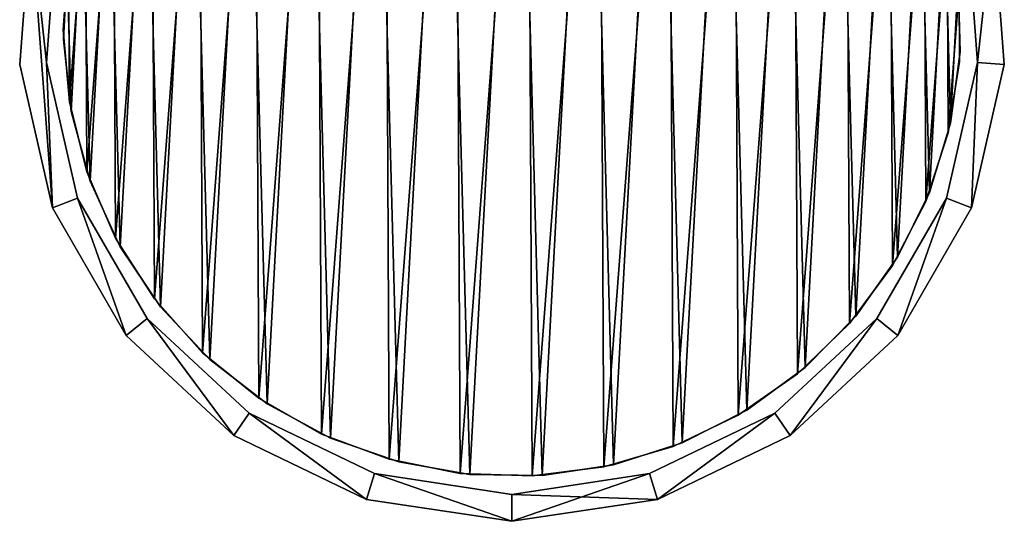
# Model space of a CAD drawing. Header units: millimetres. Extents: x 0 to 54.8, y -88.3 to 0.
# Tile 1 of 3: x 0 to 54.8, y -88.3 to -60.3. Entities that reach past the tile are written whole.
import ezdxf

# ---------------------------------------------------------------- set-up
doc = ezdxf.new("R2010")
doc.units = ezdxf.units.MM
doc.header["$LTSCALE"] = 25.4
doc.layers.get('0').update_dxf_attribs({"true_color": 0xff5454})

# ---------------------------------------------------------------- blocks, each defined once
blk = doc.blocks.new('EYE-WALL-II-8073-8072-8074.STL#3')
at = {"color": 250, "true_color": 0x262626}
mesh = blk.add_polyface(dxfattribs=at)
corners = [(-25.599, -70.838, 250.945), (-26.811, -54.671, 250.945), (-27.423, -62.846, 250.945), (-25.927, -62.734, 250.945), (-24.203, -70.289, 250.945), (-21.5, -77.937, 250.945), (-20.328, -77.001, 250.945), (-15.491, -83.512, 250.945), (-14.646, -82.273, 250.945), (-8.106, -87.069, 250.945), (-7.664, -85.636, 250.945), (0, -88.291, 250.945), (0, -86.791, 250.945), (8.106, -87.069, 250.945), (7.664, -85.636, 250.945), (14.646, -82.273, 250.945), (15.491, -83.512, 250.945), (20.328, -77.001, 250.945), (21.5, -77.937, 250.945), (24.203, -70.289, 250.945), (25.599, -70.838, 250.945), (25.927, -62.734, 250.945), (27.423, -62.846, 250.945), (26.811, -54.671, 250.945), (-25.348, -55.005, 250.945), (-23.816, -47.041, 250.945), (-22.517, -47.791, 250.945), (-18.705, -40.632, 250.945), (-17.684, -41.731, 250.945), (-11.932, -36.014, 250.945), (-11.281, -37.365, 250.945), (-4.099, -33.598, 250.945), (-3.875, -35.081, 250.945), (0, -33.291, 250.945), (0, -34.791, 250.945), (3.875, -35.081, 250.945), (4.099, -33.598, 250.945), (11.281, -37.365, 250.945), (11.932, -36.014, 250.945), (17.684, -41.731, 250.945), (18.705, -40.632, 250.945), (22.517, -47.791, 250.945), (23.816, -47.041, 250.945), (25.348, -55.005, 250.945)]
mesh.append_faces([[corners[k] for k in face] for face in [(0, 1, 2)]], dxfattribs={"vtx0": -1, "color": 250})
mesh.append_faces([[corners[k] for k in face] for face in [(3, 0, 4), (4, 5, 6), (6, 7, 8), (8, 9, 10), (10, 11, 12), (12, 13, 14), (14, 13, 15), (15, 16, 17), (17, 18, 19), (19, 20, 21), (1, 24, 25), (24, 1, 3), (25, 26, 27), (27, 28, 29), (29, 30, 31), (31, 32, 33), (33, 35, 36), (36, 37, 38), (38, 39, 40), (40, 41, 42), (42, 43, 23)]], dxfattribs={"vtx0": -1, "vtx1": -1, "color": 250})
mesh.append_faces([[corners[k] for k in face] for face in [(1, 0, 3)]], dxfattribs={"vtx0": -1, "vtx1": -1, "vtx2": -1, "color": 250})
mesh.append_faces([[corners[k] for k in face] for face in [(4, 0, 5), (6, 5, 7), (8, 7, 9), (10, 9, 11), (12, 11, 13), (15, 13, 16), (17, 16, 18), (19, 18, 20), (21, 20, 22), (21, 22, 23), (25, 24, 26), (27, 26, 28), (29, 28, 30), (31, 30, 32), (33, 32, 34), (33, 34, 35), (36, 35, 37), (38, 37, 39), (40, 39, 41), (42, 41, 43), (23, 43, 21)]], dxfattribs={"vtx0": -1, "vtx2": -1, "color": 250})
mesh = blk.add_polyface(dxfattribs=at)
corners = [(-26.811, -54.671, 0.945), (-25.348, -55.005, 0.945), (-25.927, -62.734, 0.945), (-23.816, -47.041, 0.945), (-22.517, -47.791, 0.945), (-18.705, -40.632, 0.945), (-17.684, -41.731, 0.945), (-11.932, -36.014, 0.945), (-11.281, -37.365, 0.945), (-4.099, -33.598, 0.945), (-3.875, -35.081, 0.945), (0, -33.291, 0.945), (0, -34.791, 0.945), (4.099, -33.598, 0.945), (3.875, -35.081, 0.945), (11.281, -37.365, 0.945), (11.932, -36.014, 0.945), (17.684, -41.731, 0.945), (18.705, -40.632, 0.945), (22.517, -47.791, 0.945), (23.816, -47.041, 0.945), (25.348, -55.005, 0.945), (26.811, -54.671, 0.945), (25.927, -62.734, 0.945), (-25.599, -70.838, 0.945), (-27.423, -62.846, 0.945), (-24.203, -70.289, 0.945), (-21.5, -77.937, 0.945), (-20.328, -77.001, 0.945), (-15.491, -83.512, 0.945), (-14.646, -82.273, 0.945), (-8.106, -87.069, 0.945), (-7.664, -85.636, 0.945), (0, -88.291, 0.945), (0, -86.791, 0.945), (7.664, -85.636, 0.945), (8.106, -87.069, 0.945), (14.646, -82.273, 0.945), (15.491, -83.512, 0.945), (20.328, -77.001, 0.945), (21.5, -77.937, 0.945), (24.203, -70.289, 0.945), (25.599, -70.838, 0.945), (27.423, -62.846, 0.945)]
mesh.append_faces([[corners[k] for k in face] for face in [(0, 24, 25)]], dxfattribs={"vtx0": -1, "color": 250})
mesh.append_faces([[corners[k] for k in face] for face in [(1, 3, 4), (4, 5, 6), (6, 7, 8), (8, 9, 10), (10, 11, 12), (12, 13, 14), (14, 13, 15), (15, 16, 17), (17, 18, 19), (19, 20, 21), (21, 22, 23), (24, 26, 27), (27, 28, 29), (29, 30, 31), (31, 32, 33), (33, 35, 36), (36, 37, 38), (38, 39, 40), (40, 41, 42), (42, 23, 43), (43, 23, 22)]], dxfattribs={"vtx0": -1, "vtx1": -1, "color": 250})
mesh.append_faces([[corners[k] for k in face] for face in [(24, 0, 2)]], dxfattribs={"vtx0": -1, "vtx1": -1, "vtx2": -1, "color": 250})
mesh.append_faces([[corners[k] for k in face] for face in [(0, 1, 2), (1, 0, 3), (4, 3, 5), (6, 5, 7), (8, 7, 9), (10, 9, 11), (12, 11, 13), (15, 13, 16), (17, 16, 18), (19, 18, 20), (21, 20, 22), (24, 2, 26), (27, 26, 28), (29, 28, 30), (31, 30, 32), (33, 32, 34), (33, 34, 35), (36, 35, 37), (38, 37, 39), (40, 39, 41), (42, 41, 23)]], dxfattribs={"vtx0": -1, "vtx2": -1, "color": 250})
at = {"color": 7, "true_color": 0xffffff}
mesh = blk.add_polyface(dxfattribs=at)
corners = [(-24.657, -64.92, 25.714), (-24.695, -56.899, 25.714), (-25, -60.911, 25.714), (-23.751, -52.988, 25.714), (-23.675, -68.822, 25.714), (-22.192, -49.28, 25.714), (-22.08, -72.515, 25.714), (-20.058, -45.869, 25.714), (-19.913, -75.905, 25.714), (-17.405, -42.844, 25.714), (-17.231, -78.904, 25.714), (-14.301, -40.285, 25.714), (-14.102, -81.434, 25.714), (-10.826, -38.256, 25.714), (-10.608, -83.428, 25.714), (-7.071, -36.812, 25.714), (-6.839, -84.837, 25.714), (-3.133, -35.988, 25.714), (-2.894, -85.623, 25.714), (0.886, -35.806, 25.714), (1.127, -85.765, 25.714), (4.882, -36.272, 25.714), (5.119, -85.261, 25.714), (8.752, -37.373, 25.714), (8.978, -84.123, 25.714), (12.395, -39.08, 25.714), (12.604, -82.381, 25.714), (15.717, -41.349, 25.714), (15.904, -80.079, 25.714), (18.633, -44.122, 25.714), (18.793, -77.278, 25.714), (21.065, -47.327, 25.714), (21.194, -74.05, 25.714), (22.952, -50.881, 25.714), (23.047, -70.479, 25.714), (24.244, -54.691, 25.714), (24.302, -66.656, 25.714), (24.909, -58.659, 25.714), (24.928, -62.682, 25.714)]
mesh.append_faces([[corners[k] for k in face] for face in [(0, 1, 2), (37, 36, 38)]], dxfattribs={"vtx0": -1, "color": 7})
mesh.append_faces([[corners[k] for k in face] for face in [(1, 0, 3), (3, 4, 5), (5, 6, 7), (7, 8, 9), (9, 10, 11), (11, 12, 13), (13, 14, 15), (15, 16, 17), (17, 18, 19), (19, 20, 21), (21, 22, 23), (23, 24, 25), (25, 26, 27), (27, 28, 29), (29, 30, 31), (31, 32, 33), (33, 34, 35), (35, 36, 37)]], dxfattribs={"vtx0": -1, "vtx1": -1, "color": 7})
mesh.append_faces([[corners[k] for k in face] for face in [(3, 0, 4), (5, 4, 6), (7, 6, 8), (9, 8, 10), (11, 10, 12), (13, 12, 14), (15, 14, 16), (17, 16, 18), (19, 18, 20), (21, 20, 22), (23, 22, 24), (25, 24, 26), (27, 26, 28), (29, 28, 30), (31, 30, 32), (33, 32, 34), (35, 34, 36)]], dxfattribs={"vtx0": -1, "vtx2": -1, "color": 7})
mesh = blk.add_polyface(dxfattribs=at)
corners = [(-24.695, -56.899, 23.014), (-24.657, -64.92, 23.014), (-25, -60.911, 23.014), (-23.751, -52.988, 23.014), (-23.675, -68.822, 23.014), (-22.192, -49.28, 23.014), (-22.08, -72.515, 23.014), (-20.058, -45.869, 23.014), (-19.913, -75.905, 23.014), (-17.405, -42.844, 23.014), (-17.231, -78.904, 23.014), (-14.301, -40.285, 23.014), (-14.102, -81.434, 23.014), (-10.826, -38.256, 23.014), (-10.608, -83.428, 23.014), (-7.071, -36.812, 23.014), (-6.839, -84.837, 23.014), (-3.133, -35.988, 23.014), (-2.894, -85.623, 23.014), (0.886, -35.806, 23.014), (1.127, -85.765, 23.014), (4.882, -36.272, 23.014), (5.119, -85.261, 23.014), (8.752, -37.373, 23.014), (8.978, -84.123, 23.014), (12.395, -39.08, 23.014), (12.604, -82.381, 23.014), (15.717, -41.349, 23.014), (15.904, -80.079, 23.014), (18.633, -44.122, 23.014), (18.793, -77.278, 23.014), (21.065, -47.327, 23.014), (21.194, -74.05, 23.014), (22.952, -50.881, 23.014), (23.047, -70.479, 23.014), (24.244, -54.691, 23.014), (24.302, -66.656, 23.014), (24.909, -58.659, 23.014), (24.928, -62.682, 23.014)]
mesh.append_faces([[corners[k] for k in face] for face in [(0, 1, 2), (36, 37, 38)]], dxfattribs={"vtx0": -1, "color": 7})
mesh.append_faces([[corners[k] for k in face] for face in [(1, 3, 4), (4, 5, 6), (6, 7, 8), (8, 9, 10), (10, 11, 12), (12, 13, 14), (14, 15, 16), (16, 17, 18), (18, 19, 20), (20, 21, 22), (22, 23, 24), (24, 25, 26), (26, 27, 28), (28, 29, 30), (30, 31, 32), (32, 33, 34), (34, 35, 36)]], dxfattribs={"vtx0": -1, "vtx1": -1, "color": 7})
mesh.append_faces([[corners[k] for k in face] for face in [(1, 0, 3), (4, 3, 5), (6, 5, 7), (8, 7, 9), (10, 9, 11), (12, 11, 13), (14, 13, 15), (16, 15, 17), (18, 17, 19), (20, 19, 21), (22, 21, 23), (24, 23, 25), (26, 25, 27), (28, 27, 29), (30, 29, 31), (32, 31, 33), (34, 33, 35), (36, 35, 37)]], dxfattribs={"vtx0": -1, "vtx2": -1, "color": 7})
mesh = blk.add_polyface(dxfattribs=at)
corners = [(-24.775, -57.443, 227.614), (-24.56, -65.461, 227.614), (-24.991, -61.46, 227.614), (-23.917, -53.512, 227.614), (-23.493, -69.34, 227.614), (-22.44, -49.77, 227.614), (-21.817, -72.998, 227.614), (-20.381, -46.313, 227.614), (-19.577, -76.339, 227.614), (-17.795, -43.231, 227.614), (-16.829, -79.278, 227.614), (-14.748, -40.604, 227.614), (-13.645, -81.738, 227.614), (-11.319, -38.5, 227.614), (-10.108, -83.656, 227.614), (-7.596, -36.973, 227.614), (-6.31, -84.981, 227.614), (-3.677, -36.063, 227.614), (-2.347, -85.68, 227.614), (0.337, -35.793, 227.614), (1.676, -85.734, 227.614), (4.343, -36.171, 227.614), (5.655, -85.143, 227.614), (8.236, -37.186, 227.614), (9.488, -83.92, 227.614), (11.915, -38.813, 227.614), (13.076, -82.099, 227.614), (15.287, -41.009, 227.614), (16.324, -79.725, 227.614), (18.262, -43.717, 227.614), (19.15, -76.861, 227.614), (20.764, -46.868, 227.614), (21.48, -73.581, 227.614), (22.729, -50.379, 227.614), (23.254, -69.97, 227.614), (24.105, -54.16, 227.614), (24.425, -66.121, 227.614), (24.856, -58.112, 227.614), (24.964, -62.134, 227.614)]
mesh.append_faces([[corners[k] for k in face] for face in [(0, 1, 2), (36, 37, 38)]], dxfattribs={"vtx0": -1, "color": 7})
mesh.append_faces([[corners[k] for k in face] for face in [(1, 3, 4), (4, 5, 6), (6, 7, 8), (8, 9, 10), (10, 11, 12), (12, 13, 14), (14, 15, 16), (16, 17, 18), (18, 19, 20), (20, 21, 22), (22, 23, 24), (24, 25, 26), (26, 27, 28), (28, 29, 30), (30, 31, 32), (32, 33, 34), (34, 35, 36)]], dxfattribs={"vtx0": -1, "vtx1": -1, "color": 7})
mesh.append_faces([[corners[k] for k in face] for face in [(1, 0, 3), (4, 3, 5), (6, 5, 7), (8, 7, 9), (10, 9, 11), (12, 11, 13), (14, 13, 15), (16, 15, 17), (18, 17, 19), (20, 19, 21), (22, 21, 23), (24, 23, 25), (26, 25, 27), (28, 27, 29), (30, 29, 31), (32, 31, 33), (34, 33, 35), (36, 35, 37)]], dxfattribs={"vtx0": -1, "vtx2": -1, "color": 7})
mesh = blk.add_polyface(dxfattribs=at)
corners = [(-24.56, -65.461, 230.314), (-24.775, -57.443, 230.314), (-24.991, -61.46, 230.314), (-23.917, -53.512, 230.314), (-23.493, -69.34, 230.314), (-22.44, -49.77, 230.314), (-21.817, -72.998, 230.314), (-20.381, -46.313, 230.314), (-19.577, -76.339, 230.314), (-17.795, -43.231, 230.314), (-16.829, -79.278, 230.314), (-14.748, -40.604, 230.314), (-13.645, -81.738, 230.314), (-11.319, -38.5, 230.314), (-10.108, -83.656, 230.314), (-7.596, -36.973, 230.314), (-6.31, -84.981, 230.314), (-3.677, -36.063, 230.314), (-2.347, -85.68, 230.314), (0.337, -35.793, 230.314), (1.676, -85.734, 230.314), (4.343, -36.171, 230.314), (5.655, -85.143, 230.314), (8.236, -37.186, 230.314), (9.488, -83.92, 230.314), (11.915, -38.813, 230.314), (13.076, -82.099, 230.314), (15.287, -41.009, 230.314), (16.324, -79.725, 230.314), (18.262, -43.717, 230.314), (19.15, -76.861, 230.314), (20.764, -46.868, 230.314), (21.48, -73.581, 230.314), (22.729, -50.379, 230.314), (23.254, -69.97, 230.314), (24.105, -54.16, 230.314), (24.425, -66.121, 230.314), (24.856, -58.112, 230.314), (24.964, -62.134, 230.314)]
mesh.append_faces([[corners[k] for k in face] for face in [(0, 1, 2), (37, 36, 38)]], dxfattribs={"vtx0": -1, "color": 7})
mesh.append_faces([[corners[k] for k in face] for face in [(1, 0, 3), (3, 4, 5), (5, 6, 7), (7, 8, 9), (9, 10, 11), (11, 12, 13), (13, 14, 15), (15, 16, 17), (17, 18, 19), (19, 20, 21), (21, 22, 23), (23, 24, 25), (25, 26, 27), (27, 28, 29), (29, 30, 31), (31, 32, 33), (33, 34, 35), (35, 36, 37)]], dxfattribs={"vtx0": -1, "vtx1": -1, "color": 7})
mesh.append_faces([[corners[k] for k in face] for face in [(3, 0, 4), (5, 4, 6), (7, 6, 8), (9, 8, 10), (11, 10, 12), (13, 12, 14), (15, 14, 16), (17, 16, 18), (19, 18, 20), (21, 20, 22), (23, 22, 24), (25, 24, 26), (27, 26, 28), (29, 28, 30), (31, 30, 32), (33, 32, 34), (35, 34, 36)]], dxfattribs={"vtx0": -1, "vtx2": -1, "color": 7})
at = {"color": 250, "true_color": 0x262626}
mesh = blk.add_polyface(dxfattribs=at)
corners = [(-26.811, -54.671, 250.945), (-27.423, -62.846, 0.945), (-27.423, -62.846, 250.945), (-26.811, -54.671, 0.945)]
mesh.append_faces([[corners[k] for k in face] for face in [(0, 1, 2), (1, 0, 3)]], dxfattribs={"vtx0": -1, "color": 250})
mesh = blk.add_polyface(dxfattribs=at)
corners = [(26.811, -54.671, 0.945), (27.423, -62.846, 250.945), (27.423, -62.846, 0.945), (26.811, -54.671, 250.945)]
mesh.append_faces([[corners[k] for k in face] for face in [(0, 1, 2), (1, 0, 3)]], dxfattribs={"vtx0": -1, "color": 250})
mesh = blk.add_polyface(dxfattribs=at)
corners = [(-25.348, -55.005, 0.945), (-25.927, -62.734, 250.945), (-25.927, -62.734, 0.945), (-25.348, -55.005, 250.945)]
mesh.append_faces([[corners[k] for k in face] for face in [(0, 1, 2), (1, 0, 3)]], dxfattribs={"vtx0": -1, "color": 250})
mesh = blk.add_polyface(dxfattribs=at)
corners = [(25.348, -55.005, 250.945), (25.927, -62.734, 0.945), (25.927, -62.734, 250.945), (25.348, -55.005, 0.945)]
mesh.append_faces([[corners[k] for k in face] for face in [(0, 1, 2), (1, 0, 3)]], dxfattribs={"vtx0": -1, "color": 250})
at = {"color": 7, "true_color": 0xffffff}
mesh = blk.add_polyface(dxfattribs=at)
corners = [(-24.695, -56.899, 25.714), (-25, -60.911, 23.014), (-25, -60.911, 25.714), (-24.695, -56.899, 23.014)]
mesh.append_faces([[corners[k] for k in face] for face in [(0, 1, 2), (1, 0, 3)]], dxfattribs={"vtx0": -1, "color": 7})
mesh = blk.add_polyface(dxfattribs=at)
corners = [(-24.775, -57.443, 230.314), (-24.991, -61.46, 227.614), (-24.991, -61.46, 230.314), (-24.775, -57.443, 227.614)]
mesh.append_faces([[corners[k] for k in face] for face in [(0, 1, 2), (1, 0, 3)]], dxfattribs={"vtx0": -1, "color": 7})
mesh = blk.add_polyface(dxfattribs=at)
corners = [(24.856, -58.112, 227.614), (24.964, -62.134, 230.314), (24.964, -62.134, 227.614), (24.856, -58.112, 230.314)]
mesh.append_faces([[corners[k] for k in face] for face in [(0, 1, 2), (1, 0, 3)]], dxfattribs={"vtx0": -1, "color": 7})
mesh = blk.add_polyface(dxfattribs=at)
corners = [(24.909, -58.659, 23.014), (24.928, -62.682, 25.714), (24.928, -62.682, 23.014), (24.909, -58.659, 25.714)]
mesh.append_faces([[corners[k] for k in face] for face in [(0, 1, 2), (1, 0, 3)]], dxfattribs={"vtx0": -1, "color": 7})
mesh = blk.add_polyface(dxfattribs=at)
corners = [(-25, -60.911, 25.714), (-24.657, -64.92, 23.014), (-24.657, -64.92, 25.714), (-25, -60.911, 23.014)]
mesh.append_faces([[corners[k] for k in face] for face in [(0, 1, 2), (1, 0, 3)]], dxfattribs={"vtx0": -1, "color": 7})
mesh = blk.add_polyface(dxfattribs=at)
corners = [(-24.991, -61.46, 230.314), (-24.56, -65.461, 227.614), (-24.56, -65.461, 230.314), (-24.991, -61.46, 227.614)]
mesh.append_faces([[corners[k] for k in face] for face in [(0, 1, 2), (1, 0, 3)]], dxfattribs={"vtx0": -1, "color": 7})
mesh = blk.add_polyface(dxfattribs=at)
corners = [(24.964, -62.134, 227.614), (24.425, -66.121, 230.314), (24.425, -66.121, 227.614), (24.964, -62.134, 230.314)]
mesh.append_faces([[corners[k] for k in face] for face in [(0, 1, 2), (1, 0, 3)]], dxfattribs={"vtx0": -1, "color": 7})
at = {"color": 250, "true_color": 0x262626}
mesh = blk.add_polyface(dxfattribs=at)
corners = [(-27.423, -62.846, 250.945), (-25.599, -70.838, 0.945), (-25.599, -70.838, 250.945), (-27.423, -62.846, 0.945)]
mesh.append_faces([[corners[k] for k in face] for face in [(0, 1, 2), (1, 0, 3)]], dxfattribs={"vtx0": -1, "color": 250})
mesh = blk.add_polyface(dxfattribs=at)
corners = [(-25.927, -62.734, 0.945), (-24.203, -70.289, 250.945), (-24.203, -70.289, 0.945), (-25.927, -62.734, 250.945)]
mesh.append_faces([[corners[k] for k in face] for face in [(0, 1, 2), (1, 0, 3)]], dxfattribs={"vtx0": -1, "color": 250})
mesh = blk.add_polyface(dxfattribs=at)
corners = [(25.927, -62.734, 250.945), (24.203, -70.289, 0.945), (24.203, -70.289, 250.945), (25.927, -62.734, 0.945)]
mesh.append_faces([[corners[k] for k in face] for face in [(0, 1, 2), (1, 0, 3)]], dxfattribs={"vtx0": -1, "color": 250})
at = {"color": 7, "true_color": 0xffffff}
mesh = blk.add_polyface(dxfattribs=at)
corners = [(24.928, -62.682, 23.014), (24.302, -66.656, 25.714), (24.302, -66.656, 23.014), (24.928, -62.682, 25.714)]
mesh.append_faces([[corners[k] for k in face] for face in [(0, 1, 2), (1, 0, 3)]], dxfattribs={"vtx0": -1, "color": 7})
at = {"color": 250, "true_color": 0x262626}
mesh = blk.add_polyface(dxfattribs=at)
corners = [(27.423, -62.846, 0.945), (25.599, -70.838, 250.945), (25.599, -70.838, 0.945), (27.423, -62.846, 250.945)]
mesh.append_faces([[corners[k] for k in face] for face in [(0, 1, 2), (1, 0, 3)]], dxfattribs={"vtx0": -1, "color": 250})
at = {"color": 7, "true_color": 0xffffff}
mesh = blk.add_polyface(dxfattribs=at)
corners = [(-24.657, -64.92, 25.714), (-23.675, -68.822, 23.014), (-23.675, -68.822, 25.714), (-24.657, -64.92, 23.014)]
mesh.append_faces([[corners[k] for k in face] for face in [(0, 1, 2), (1, 0, 3)]], dxfattribs={"vtx0": -1, "color": 7})
mesh = blk.add_polyface(dxfattribs=at)
corners = [(-24.56, -65.461, 230.314), (-23.493, -69.34, 227.614), (-23.493, -69.34, 230.314), (-24.56, -65.461, 227.614)]
mesh.append_faces([[corners[k] for k in face] for face in [(0, 1, 2), (1, 0, 3)]], dxfattribs={"vtx0": -1, "color": 7})
mesh = blk.add_polyface(dxfattribs=at)
corners = [(24.425, -66.121, 227.614), (23.254, -69.97, 230.314), (23.254, -69.97, 227.614), (24.425, -66.121, 230.314)]
mesh.append_faces([[corners[k] for k in face] for face in [(0, 1, 2), (1, 0, 3)]], dxfattribs={"vtx0": -1, "color": 7})
mesh = blk.add_polyface(dxfattribs=at)
corners = [(24.302, -66.656, 23.014), (23.047, -70.479, 25.714), (23.047, -70.479, 23.014), (24.302, -66.656, 25.714)]
mesh.append_faces([[corners[k] for k in face] for face in [(0, 1, 2), (1, 0, 3)]], dxfattribs={"vtx0": -1, "color": 7})
mesh = blk.add_polyface(dxfattribs=at)
corners = [(-23.675, -68.822, 25.714), (-22.08, -72.515, 23.014), (-22.08, -72.515, 25.714), (-23.675, -68.822, 23.014)]
mesh.append_faces([[corners[k] for k in face] for face in [(0, 1, 2), (1, 0, 3)]], dxfattribs={"vtx0": -1, "color": 7})
mesh = blk.add_polyface(dxfattribs=at)
corners = [(-23.493, -69.34, 230.314), (-21.817, -72.998, 227.614), (-21.817, -72.998, 230.314), (-23.493, -69.34, 227.614)]
mesh.append_faces([[corners[k] for k in face] for face in [(0, 1, 2), (1, 0, 3)]], dxfattribs={"vtx0": -1, "color": 7})
mesh = blk.add_polyface(dxfattribs=at)
corners = [(23.254, -69.97, 227.614), (21.48, -73.581, 230.314), (21.48, -73.581, 227.614), (23.254, -69.97, 230.314)]
mesh.append_faces([[corners[k] for k in face] for face in [(0, 1, 2), (1, 0, 3)]], dxfattribs={"vtx0": -1, "color": 7})
at = {"color": 250, "true_color": 0x262626}
mesh = blk.add_polyface(dxfattribs=at)
corners = [(-24.203, -70.289, 0.945), (-20.328, -77.001, 250.945), (-20.328, -77.001, 0.945), (-24.203, -70.289, 250.945)]
mesh.append_faces([[corners[k] for k in face] for face in [(0, 1, 2), (1, 0, 3)]], dxfattribs={"vtx0": -1, "color": 250})
mesh = blk.add_polyface(dxfattribs=at)
corners = [(24.203, -70.289, 250.945), (20.328, -77.001, 0.945), (20.328, -77.001, 250.945), (24.203, -70.289, 0.945)]
mesh.append_faces([[corners[k] for k in face] for face in [(0, 1, 2), (1, 0, 3)]], dxfattribs={"vtx0": -1, "color": 250})
at = {"color": 7, "true_color": 0xffffff}
mesh = blk.add_polyface(dxfattribs=at)
corners = [(23.047, -70.479, 23.014), (21.194, -74.05, 25.714), (21.194, -74.05, 23.014), (23.047, -70.479, 25.714)]
mesh.append_faces([[corners[k] for k in face] for face in [(0, 1, 2), (1, 0, 3)]], dxfattribs={"vtx0": -1, "color": 7})
at = {"color": 250, "true_color": 0x262626}
mesh = blk.add_polyface(dxfattribs=at)
corners = [(-25.599, -70.838, 250.945), (-21.5, -77.937, 0.945), (-21.5, -77.937, 250.945), (-25.599, -70.838, 0.945)]
mesh.append_faces([[corners[k] for k in face] for face in [(0, 1, 2), (1, 0, 3)]], dxfattribs={"vtx0": -1, "color": 250})
mesh = blk.add_polyface(dxfattribs=at)
corners = [(25.599, -70.838, 0.945), (21.5, -77.937, 250.945), (21.5, -77.937, 0.945), (25.599, -70.838, 250.945)]
mesh.append_faces([[corners[k] for k in face] for face in [(0, 1, 2), (1, 0, 3)]], dxfattribs={"vtx0": -1, "color": 250})
at = {"color": 7, "true_color": 0xffffff}
mesh = blk.add_polyface(dxfattribs=at)
corners = [(-22.08, -72.515, 25.714), (-19.913, -75.905, 23.014), (-19.913, -75.905, 25.714), (-22.08, -72.515, 23.014)]
mesh.append_faces([[corners[k] for k in face] for face in [(0, 1, 2), (1, 0, 3)]], dxfattribs={"vtx0": -1, "color": 7})
mesh = blk.add_polyface(dxfattribs=at)
corners = [(-21.817, -72.998, 230.314), (-19.577, -76.339, 227.614), (-19.577, -76.339, 230.314), (-21.817, -72.998, 227.614)]
mesh.append_faces([[corners[k] for k in face] for face in [(0, 1, 2), (1, 0, 3)]], dxfattribs={"vtx0": -1, "color": 7})
mesh = blk.add_polyface(dxfattribs=at)
corners = [(21.48, -73.581, 227.614), (19.15, -76.861, 230.314), (19.15, -76.861, 227.614), (21.48, -73.581, 230.314)]
mesh.append_faces([[corners[k] for k in face] for face in [(0, 1, 2), (1, 0, 3)]], dxfattribs={"vtx0": -1, "color": 7})
mesh = blk.add_polyface(dxfattribs=at)
corners = [(21.194, -74.05, 23.014), (18.793, -77.278, 25.714), (18.793, -77.278, 23.014), (21.194, -74.05, 25.714)]
mesh.append_faces([[corners[k] for k in face] for face in [(0, 1, 2), (1, 0, 3)]], dxfattribs={"vtx0": -1, "color": 7})
mesh = blk.add_polyface(dxfattribs=at)
corners = [(-19.913, -75.905, 25.714), (-17.231, -78.904, 23.014), (-17.231, -78.904, 25.714), (-19.913, -75.905, 23.014)]
mesh.append_faces([[corners[k] for k in face] for face in [(0, 1, 2), (1, 0, 3)]], dxfattribs={"vtx0": -1, "color": 7})
mesh = blk.add_polyface(dxfattribs=at)
corners = [(-19.577, -76.339, 230.314), (-16.829, -79.278, 227.614), (-16.829, -79.278, 230.314), (-19.577, -76.339, 227.614)]
mesh.append_faces([[corners[k] for k in face] for face in [(0, 1, 2), (1, 0, 3)]], dxfattribs={"vtx0": -1, "color": 7})
at = {"color": 250, "true_color": 0x262626}
mesh = blk.add_polyface(dxfattribs=at)
corners = [(-20.328, -77.001, 250.945), (-14.646, -82.273, 0.945), (-20.328, -77.001, 0.945), (-14.646, -82.273, 250.945)]
mesh.append_faces([[corners[k] for k in face] for face in [(0, 1, 2), (1, 0, 3)]], dxfattribs={"vtx0": -1, "color": 250})
mesh = blk.add_polyface(dxfattribs=at)
corners = [(14.646, -82.273, 250.945), (20.328, -77.001, 0.945), (14.646, -82.273, 0.945), (20.328, -77.001, 250.945)]
mesh.append_faces([[corners[k] for k in face] for face in [(0, 1, 2), (1, 0, 3)]], dxfattribs={"vtx0": -1, "color": 250})
at = {"color": 7, "true_color": 0xffffff}
mesh = blk.add_polyface(dxfattribs=at)
corners = [(18.793, -77.278, 25.714), (15.904, -80.079, 23.014), (18.793, -77.278, 23.014), (15.904, -80.079, 25.714)]
mesh.append_faces([[corners[k] for k in face] for face in [(0, 1, 2), (1, 0, 3)]], dxfattribs={"vtx0": -1, "color": 7})
mesh = blk.add_polyface(dxfattribs=at)
corners = [(19.15, -76.861, 227.614), (16.324, -79.725, 230.314), (16.324, -79.725, 227.614), (19.15, -76.861, 230.314)]
mesh.append_faces([[corners[k] for k in face] for face in [(0, 1, 2), (1, 0, 3)]], dxfattribs={"vtx0": -1, "color": 7})
at = {"color": 250, "true_color": 0x262626}
mesh = blk.add_polyface(dxfattribs=at)
corners = [(-15.491, -83.512, 250.945), (-21.5, -77.937, 0.945), (-15.491, -83.512, 0.945), (-21.5, -77.937, 250.945)]
mesh.append_faces([[corners[k] for k in face] for face in [(0, 1, 2), (1, 0, 3)]], dxfattribs={"vtx0": -1, "color": 250})
mesh = blk.add_polyface(dxfattribs=at)
corners = [(21.5, -77.937, 250.945), (15.491, -83.512, 0.945), (21.5, -77.937, 0.945), (15.491, -83.512, 250.945)]
mesh.append_faces([[corners[k] for k in face] for face in [(0, 1, 2), (1, 0, 3)]], dxfattribs={"vtx0": -1, "color": 250})
at = {"color": 7, "true_color": 0xffffff}
mesh = blk.add_polyface(dxfattribs=at)
corners = [(-14.102, -81.434, 25.714), (-17.231, -78.904, 23.014), (-14.102, -81.434, 23.014), (-17.231, -78.904, 25.714)]
mesh.append_faces([[corners[k] for k in face] for face in [(0, 1, 2), (1, 0, 3)]], dxfattribs={"vtx0": -1, "color": 7})
mesh = blk.add_polyface(dxfattribs=at)
corners = [(-13.645, -81.738, 230.314), (-16.829, -79.278, 227.614), (-13.645, -81.738, 227.614), (-16.829, -79.278, 230.314)]
mesh.append_faces([[corners[k] for k in face] for face in [(0, 1, 2), (1, 0, 3)]], dxfattribs={"vtx0": -1, "color": 7})
mesh = blk.add_polyface(dxfattribs=at)
corners = [(16.324, -79.725, 230.314), (13.076, -82.099, 227.614), (16.324, -79.725, 227.614), (13.076, -82.099, 230.314)]
mesh.append_faces([[corners[k] for k in face] for face in [(0, 1, 2), (1, 0, 3)]], dxfattribs={"vtx0": -1, "color": 7})
mesh = blk.add_polyface(dxfattribs=at)
corners = [(15.904, -80.079, 25.714), (12.604, -82.381, 23.014), (15.904, -80.079, 23.014), (12.604, -82.381, 25.714)]
mesh.append_faces([[corners[k] for k in face] for face in [(0, 1, 2), (1, 0, 3)]], dxfattribs={"vtx0": -1, "color": 7})
mesh = blk.add_polyface(dxfattribs=at)
corners = [(-10.608, -83.428, 25.714), (-14.102, -81.434, 23.014), (-10.608, -83.428, 23.014), (-14.102, -81.434, 25.714)]
mesh.append_faces([[corners[k] for k in face] for face in [(0, 1, 2), (1, 0, 3)]], dxfattribs={"vtx0": -1, "color": 7})
mesh = blk.add_polyface(dxfattribs=at)
corners = [(-10.108, -83.656, 230.314), (-13.645, -81.738, 227.614), (-10.108, -83.656, 227.614), (-13.645, -81.738, 230.314)]
mesh.append_faces([[corners[k] for k in face] for face in [(0, 1, 2), (1, 0, 3)]], dxfattribs={"vtx0": -1, "color": 7})
mesh = blk.add_polyface(dxfattribs=at)
corners = [(13.076, -82.099, 230.314), (9.488, -83.92, 227.614), (13.076, -82.099, 227.614), (9.488, -83.92, 230.314)]
mesh.append_faces([[corners[k] for k in face] for face in [(0, 1, 2), (1, 0, 3)]], dxfattribs={"vtx0": -1, "color": 7})
at = {"color": 250, "true_color": 0x262626}
mesh = blk.add_polyface(dxfattribs=at)
corners = [(-14.646, -82.273, 250.945), (-7.664, -85.636, 0.945), (-14.646, -82.273, 0.945), (-7.664, -85.636, 250.945)]
mesh.append_faces([[corners[k] for k in face] for face in [(0, 1, 2), (1, 0, 3)]], dxfattribs={"vtx0": -1, "color": 250})
mesh = blk.add_polyface(dxfattribs=at)
corners = [(7.664, -85.636, 250.945), (14.646, -82.273, 0.945), (7.664, -85.636, 0.945), (14.646, -82.273, 250.945)]
mesh.append_faces([[corners[k] for k in face] for face in [(0, 1, 2), (1, 0, 3)]], dxfattribs={"vtx0": -1, "color": 250})
at = {"color": 7, "true_color": 0xffffff}
mesh = blk.add_polyface(dxfattribs=at)
corners = [(12.604, -82.381, 25.714), (8.978, -84.123, 23.014), (12.604, -82.381, 23.014), (8.978, -84.123, 25.714)]
mesh.append_faces([[corners[k] for k in face] for face in [(0, 1, 2), (1, 0, 3)]], dxfattribs={"vtx0": -1, "color": 7})
at = {"color": 250, "true_color": 0x262626}
mesh = blk.add_polyface(dxfattribs=at)
corners = [(-8.106, -87.069, 250.945), (-15.491, -83.512, 0.945), (-8.106, -87.069, 0.945), (-15.491, -83.512, 250.945)]
mesh.append_faces([[corners[k] for k in face] for face in [(0, 1, 2), (1, 0, 3)]], dxfattribs={"vtx0": -1, "color": 250})
at = {"color": 7, "true_color": 0xffffff}
mesh = blk.add_polyface(dxfattribs=at)
corners = [(-6.839, -84.837, 25.714), (-10.608, -83.428, 23.014), (-6.839, -84.837, 23.014), (-10.608, -83.428, 25.714)]
mesh.append_faces([[corners[k] for k in face] for face in [(0, 1, 2), (1, 0, 3)]], dxfattribs={"vtx0": -1, "color": 7})
mesh = blk.add_polyface(dxfattribs=at)
corners = [(-6.31, -84.981, 230.314), (-10.108, -83.656, 227.614), (-6.31, -84.981, 227.614), (-10.108, -83.656, 230.314)]
mesh.append_faces([[corners[k] for k in face] for face in [(0, 1, 2), (1, 0, 3)]], dxfattribs={"vtx0": -1, "color": 7})
at = {"color": 250, "true_color": 0x262626}
mesh = blk.add_polyface(dxfattribs=at)
corners = [(15.491, -83.512, 250.945), (8.106, -87.069, 0.945), (15.491, -83.512, 0.945), (8.106, -87.069, 250.945)]
mesh.append_faces([[corners[k] for k in face] for face in [(0, 1, 2), (1, 0, 3)]], dxfattribs={"vtx0": -1, "color": 250})
at = {"color": 7, "true_color": 0xffffff}
mesh = blk.add_polyface(dxfattribs=at)
corners = [(8.978, -84.123, 25.714), (5.119, -85.261, 23.014), (8.978, -84.123, 23.014), (5.119, -85.261, 25.714)]
mesh.append_faces([[corners[k] for k in face] for face in [(0, 1, 2), (1, 0, 3)]], dxfattribs={"vtx0": -1, "color": 7})
mesh = blk.add_polyface(dxfattribs=at)
corners = [(9.488, -83.92, 230.314), (5.655, -85.143, 227.614), (9.488, -83.92, 227.614), (5.655, -85.143, 230.314)]
mesh.append_faces([[corners[k] for k in face] for face in [(0, 1, 2), (1, 0, 3)]], dxfattribs={"vtx0": -1, "color": 7})
mesh = blk.add_polyface(dxfattribs=at)
corners = [(-2.894, -85.623, 25.714), (-6.839, -84.837, 23.014), (-2.894, -85.623, 23.014), (-6.839, -84.837, 25.714)]
mesh.append_faces([[corners[k] for k in face] for face in [(0, 1, 2), (1, 0, 3)]], dxfattribs={"vtx0": -1, "color": 7})
mesh = blk.add_polyface(dxfattribs=at)
corners = [(-2.347, -85.68, 230.314), (-6.31, -84.981, 227.614), (-2.347, -85.68, 227.614), (-6.31, -84.981, 230.314)]
mesh.append_faces([[corners[k] for k in face] for face in [(0, 1, 2), (1, 0, 3)]], dxfattribs={"vtx0": -1, "color": 7})
mesh = blk.add_polyface(dxfattribs=at)
corners = [(5.119, -85.261, 25.714), (1.127, -85.765, 23.014), (5.119, -85.261, 23.014), (1.127, -85.765, 25.714)]
mesh.append_faces([[corners[k] for k in face] for face in [(0, 1, 2), (1, 0, 3)]], dxfattribs={"vtx0": -1, "color": 7})
mesh = blk.add_polyface(dxfattribs=at)
corners = [(5.655, -85.143, 230.314), (1.676, -85.734, 227.614), (5.655, -85.143, 227.614), (1.676, -85.734, 230.314)]
mesh.append_faces([[corners[k] for k in face] for face in [(0, 1, 2), (1, 0, 3)]], dxfattribs={"vtx0": -1, "color": 7})
at = {"color": 250, "true_color": 0x262626}
mesh = blk.add_polyface(dxfattribs=at)
corners = [(-7.664, -85.636, 250.945), (0, -86.791, 0.945), (-7.664, -85.636, 0.945), (0, -86.791, 250.945)]
mesh.append_faces([[corners[k] for k in face] for face in [(0, 1, 2), (1, 0, 3)]], dxfattribs={"vtx0": -1, "color": 250})
at = {"color": 7, "true_color": 0xffffff}
mesh = blk.add_polyface(dxfattribs=at)
corners = [(1.127, -85.765, 25.714), (-2.894, -85.623, 23.014), (1.127, -85.765, 23.014), (-2.894, -85.623, 25.714)]
mesh.append_faces([[corners[k] for k in face] for face in [(0, 1, 2), (1, 0, 3)]], dxfattribs={"vtx0": -1, "color": 7})
mesh = blk.add_polyface(dxfattribs=at)
corners = [(1.676, -85.734, 230.314), (-2.347, -85.68, 227.614), (1.676, -85.734, 227.614), (-2.347, -85.68, 230.314)]
mesh.append_faces([[corners[k] for k in face] for face in [(0, 1, 2), (1, 0, 3)]], dxfattribs={"vtx0": -1, "color": 7})
at = {"color": 250, "true_color": 0x262626}
mesh = blk.add_polyface(dxfattribs=at)
corners = [(0, -86.791, 250.945), (7.664, -85.636, 0.945), (0, -86.791, 0.945), (7.664, -85.636, 250.945)]
mesh.append_faces([[corners[k] for k in face] for face in [(0, 1, 2), (1, 0, 3)]], dxfattribs={"vtx0": -1, "color": 250})
mesh = blk.add_polyface(dxfattribs=at)
corners = [(0, -88.291, 250.945), (-8.106, -87.069, 0.945), (0, -88.291, 0.945), (-8.106, -87.069, 250.945)]
mesh.append_faces([[corners[k] for k in face] for face in [(0, 1, 2), (1, 0, 3)]], dxfattribs={"vtx0": -1, "color": 250})
mesh = blk.add_polyface(dxfattribs=at)
corners = [(8.106, -87.069, 250.945), (0, -88.291, 0.945), (8.106, -87.069, 0.945), (0, -88.291, 250.945)]
mesh.append_faces([[corners[k] for k in face] for face in [(0, 1, 2), (1, 0, 3)]], dxfattribs={"vtx0": -1, "color": 250})

msp = doc.modelspace()

# ---------------------------------------------------------------- block references
at = {"color": 0}
msp.add_blockref('EYE-WALL-II-8073-8072-8074.STL#3', (27.423, 0, -0.945), dxfattribs=at)

doc.saveas('drawing.dxf')
